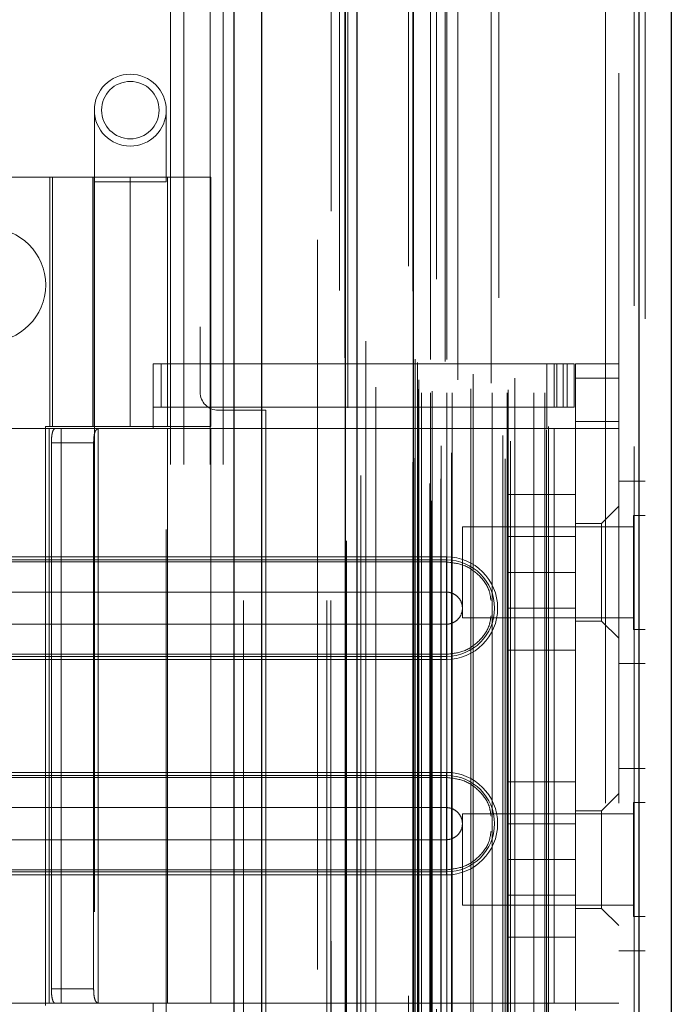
# Model space of a CAD drawing. Header units: inches. Extents: x 0.2 to 10.8, y 0.2 to 8.2.
# Tile 48 of 164: x 1.7862 to 1.8755, y 3.33 to 3.4649. Entities that reach past the tile are written whole.
import ezdxf

# ---------------------------------------------------------------- set-up
doc = ezdxf.new("R2010")
doc.units = ezdxf.units.IN
doc.header["$MEASUREMENT"] = 0
doc.linetypes.add('HIDDEN', pattern=[0.075, 0.05, -0.025])
doc.layers.add('DIMENSIONS', color=140, linetype='Continuous')
doc.styles.add('SLDTEXTSTYLE0', font='TXT', dxfattribs={"width": 0.7})
doc.dimstyles.new('SLDDIMSTYLE1', dxfattribs={"dimtxt": 0.084961, "dimasz": 0.13, "dimexe": 0, "dimexo": 0.0625, "dimgap": 0.02124, "dimtad": 0, "dimtih": 1, "dimtoh": 1, "dimlfac": 20, "dimrnd": 1e-09, "dimzin": 12, "dimdsep": 46, "dimtxsty": 'SLDTEXTSTYLE0', "dimsah": 1, "dimcen": 0.09, "dimadec": 0, "dimazin": 3, "dimtfac": 1, "dimtmove": 0, "dimatfit": 0, "dimfxl": 0, "dimfrac": 2, "dimtolj": 1, "dimtzin": 12, "dimarcsym": 0})

# ---------------------------------------------------------------- blocks, each defined once
blk = doc.blocks.new('_D_12')
at = {"layer": 'DIMENSIONS'}
for p, q in [((1.56807, 3.1728), (1.56807, 3.4228)), ((1.67852, 3.1728), (1.44307, 3.1728)), ((1.56807, 2.70977), (1.56807, 3.0817)), ((1.0882, 2.70977), (1.05967, 2.70977)), ((1.05967, 2.70977), (1.05967, 2.57474)), ((1.34067, 2.70977), (1.3692, 2.70977)), ((1.3692, 2.70977), (1.3692, 2.57474)), ((1.49384, 2.70977), (1.56807, 2.70977)), ((1.05967, 2.57474), (1.0882, 2.57474)), ((1.3692, 2.57474), (1.34067, 2.57474))]:
    blk.add_line(p, q, dxfattribs=at)
for points in [[(1.56807, 3.1728), (1.58807, 3.3028), (1.54807, 3.3028)], [(1.56807, 3.0817), (1.54807, 2.9517), (1.58807, 2.9517)]]:
    blk.add_solid(points, dxfattribs=at)
at = {"layer": 'DIMENSIONS', "char_height": 0.083333, "attachment_point": 1, "style": 'SLDTEXTSTYLE0'}
for s, insert in [('1.82', (1.0882, 2.83621)), ('46.3', (1.0882, 2.68216))]:
    blk.add_mtext(s, dxfattribs=dict(at, insert=insert))

msp = doc.modelspace()

# ---------------------------------------------------------------- linework, layer by layer
at = {"color": 7, "linetype": 'Continuous', "lineweight": 25}
for p, q in [((1.8155873, 3.085296), (1.8155873, 5.1527937)), ((1.8194057, 3.085296), (1.8194057, 5.1520855)), ((1.8308512, 3.085296), (1.8308512, 5.1467013)), ((1.8324329, 3.085296), (1.8324329, 5.146546)), ((1.8401147, 5.1311235), (1.8401147, 3.1009586)), ((1.8710273, 5.1256728), (1.8710273, 3.1064094)), ((1.8754896, 5.1239057), (1.8754896, 3.1081764))]:
    msp.add_line(p, q, dxfattribs=at)
at = {"color": 7, "linetype": 'HIDDEN', "lineweight": 18}
for p, q in [((1.8155873, 5.1527937), (1.8155873, 3.085296)), ((1.8155873, 5.1527937), (1.8155873, 3.085296)), ((1.8155873, 3.085296), (1.8155873, 5.1527937)), ((1.8168601, 3.085296), (1.8168601, 5.1520855)), ((1.8168601, 3.085296), (1.8168601, 5.1520855)), ((1.8194057, 3.085296), (1.8194057, 5.1520855)), ((1.8283057, 3.085296), (1.8283057, 5.1467013)), ((1.8283057, 3.085296), (1.8283057, 5.1467013)), ((1.8288329, 3.085296), (1.8288329, 5.146546)), ((1.8308512, 3.085296), (1.8308512, 5.1467013)), ((1.8310038, 3.0934764), (1.8310038, 5.1386057)), ((1.84265, 3.0989582), (1.84265, 5.1331239)), ((1.84265, 3.0989582), (1.84265, 5.1331239)), ((1.8394896, 5.1311235), (1.8394896, 3.1009586)), ((1.8329569, 3.1024517), (1.8329569, 5.1296335)), ((1.8423948, 3.1013607), (1.8423948, 5.1307214)), ((1.8427006, 3.1014146), (1.8427006, 5.1306675)), ((1.8439326, 3.1019994), (1.8439326, 5.1300827)), ((1.8433373, 5.1293352), (1.8433373, 3.1027295)), ((1.8300393, 5.1278021), (1.8300393, 3.1042747)), ((1.8400533, 5.1277071), (1.8400533, 3.1043751)), ((1.8400694, 3.1042492), (1.8400694, 5.1278329)), ((1.8403403, 3.1048274), (1.8403403, 5.1272547)), ((1.8403403, 3.1048274), (1.8403403, 5.1272547)), ((1.8518784, 5.1267901), (1.8518784, 3.1052946)), ((1.8527374, 3.1047376), (1.8527374, 5.1273445)), ((1.8439513, 3.1065277), (1.8439513, 5.1255545)), ((1.8453714, 3.1055421), (1.8453714, 5.1265412)), ((1.8704021, 5.1256728), (1.8704021, 3.1064094)), ((1.8704021, 3.1064094), (1.8704021, 5.1256728)), ((1.8710273, 3.1064094), (1.8710273, 5.1256728)), ((1.8523868, 3.1079191), (1.8523868, 5.1241631)), ((1.8534456, 3.1071576), (1.8534456, 5.1249266)), ((1.8350189, 3.1092155), (1.8350189, 5.1228668)), ((1.858397, 3.1087005), (1.858397, 5.1233816)), ((1.8586566, 3.1091389), (1.8586566, 5.1229432)), ((1.8718896, 5.1239057), (1.8718896, 3.1081764)), ((1.830742, 5.1185429), (1.830742, 3.1135406)), ((1.8407429, 3.1142693), (1.8407429, 5.1178129)), ((1.8407429, 3.1142693), (1.8407429, 5.1178129)), ((1.8412487, 3.1137693), (1.8412487, 5.1183129)), ((1.8412487, 3.1137693), (1.8412487, 5.1183129)), ((1.8424929, 5.1183129), (1.8424929, 3.1137693)), ((1.8424929, 3.1137693), (1.8424929, 5.1183129)), ((1.8427429, 3.1140193), (1.8427429, 5.1180629)), ((1.8444929, 5.1180629), (1.8444929, 3.1140193)), ((1.8447429, 3.1137693), (1.8447429, 5.1183129)), ((1.8447429, 5.1183129), (1.8447429, 3.1137693)), ((1.8454468, 3.1137693), (1.8454468, 5.1183129)), ((1.8480259, 3.1143192), (1.8480259, 5.1177719)), ((1.8509491, 3.1137693), (1.8509491, 5.1183129)), ((1.8530161, 3.1137693), (1.8530161, 5.1183129)), ((1.8531434, 3.1141677), (1.8531434, 5.1179162)), ((1.856637, 3.1137693), (1.856637, 5.1183129)), ((1.8581566, 3.1137693), (1.8581566, 5.1183129)), ((1.8581566, 3.1137693), (1.8581566, 5.1183129)), ((1.8408896, 3.1155661), (1.8408896, 5.1165161)), ((1.8540521, 3.1157889), (1.8540521, 5.1162933)), ((1.8462213, 5.1155652), (1.8462213, 3.1165003)), ((1.8483544, 3.1163464), (1.8483544, 5.1157357)), ((1.8483544, 3.1163464), (1.8483544, 5.1157357)), ((1.8507879, 5.1150756), (1.8507879, 3.1170073)), ((1.8403723, 3.118381), (1.8403723, 5.1137011)), ((1.8403723, 3.118381), (1.8403723, 5.1137011)), ((1.8407006, 3.1179172), (1.8407006, 5.114165)), ((1.8407006, 3.1179172), (1.8407006, 5.114165)), ((1.8311769, 5.1117143), (1.8311769, 3.1203763)), ((1.8311769, 5.1116933), (1.8311769, 3.120368)), ((1.8336572, 3.1208353), (1.8336572, 5.1112469)), ((1.8270329, 3.134746), (1.8270329, 5.097296)), ((1.8270329, 3.134746), (1.8270329, 5.097296)), ((1.8270329, 3.134746), (1.8270329, 5.097296)), ((1.8270329, 3.134746), (1.8270329, 5.097296)), ((1.8664896, 3.1575661), (1.8664896, 5.0745161)), ((1.8664896, 3.1575661), (1.8664896, 5.0745161)), ((1.8664896, 5.0745161), (1.8664896, 3.1575661)), ((1.8664896, 5.0745161), (1.8664896, 3.1575661)), ((1.8682896, 3.1575661), (1.8682896, 5.0745161)), ((1.8109329, 3.822821), (1.8109329, 3.413871)), ((1.8068829, 3.203946), (1.8068829, 3.535046)), ((1.8068829, 3.203946), (1.8068829, 3.535046)), ((1.8086829, 3.203946), (1.8086829, 3.535046)), ((1.8122829, 3.203946), (1.8122829, 3.535046)), ((1.8140829, 3.203946), (1.8140829, 3.535046)), ((1.8140829, 3.203946), (1.8140829, 3.535046)), ((1.7964392, 3.4525011), (1.7964392, 3.4426586)), ((1.8062817, 3.4426586), (1.8062817, 3.4525011)), ((1.8013604, 3.44332), (1.7600218, 3.44332)), ((1.7903368, 3.44332), (1.7903368, 3.4091665)), ((1.7907124, 3.4091665), (1.7907124, 3.44332)), ((1.7962423, 3.44332), (1.7962423, 3.4091665)), ((1.7964167, 3.44332), (1.7964167, 3.4091665)), ((1.8013604, 3.44332), (1.8013604, 3.4091665)), ((1.8013604, 3.44332), (1.812384, 3.44332)), ((1.8013604, 3.4091665), (1.8013604, 3.44332)), ((1.8064785, 3.4091665), (1.8064785, 3.44332)), ((1.812384, 3.4091665), (1.812384, 3.44332)), ((1.7964392, 3.4426586), (1.8062817, 3.4426586)), ((1.7964392, 3.4426586), (1.7964392, 3.2950208)), ((1.8062817, 3.2950208), (1.8062817, 3.4426586)), ((1.80451, 3.4177295), (1.858447, 3.4177295)), ((1.80451, 3.4088712), (1.80451, 3.4177295)), ((1.8055858, 3.4118239), (1.8055858, 3.4177295)), ((1.858447, 3.4088712), (1.858447, 3.4177295)), ((1.858447, 3.4177295), (1.8594313, 3.4177295)), ((1.8594313, 3.4177295), (1.8594313, 3.4118239)), ((1.8594313, 3.4177295), (1.8612029, 3.4177295)), ((1.859798, 3.4118239), (1.859798, 3.4177295)), ((1.8606907, 3.4118239), (1.8606907, 3.4177295)), ((1.8612029, 3.4118239), (1.8612029, 3.4177295)), ((1.8612029, 3.4177295), (1.8621872, 3.4177295)), ((1.8612029, 3.4118239), (1.8612029, 3.4177295)), ((1.8621872, 3.4118239), (1.8621872, 3.4177295)), ((1.8682896, 3.4177295), (1.862384, 3.4177295)), ((1.862384, 3.415761), (1.862384, 3.4177295)), ((1.8682896, 3.415761), (1.862384, 3.415761)), ((1.862384, 3.415761), (1.862384, 3.4098554)), ((1.8682896, 3.415761), (1.862384, 3.415761)), ((1.80451, 3.4118239), (1.858447, 3.4118239)), ((1.8199329, 3.411371), (1.8134329, 3.411371)), ((1.8199329, 3.327621), (1.8199329, 3.411371)), ((1.8594313, 3.4118239), (1.858447, 3.4118239)), ((1.8612029, 3.4118239), (1.8594313, 3.4118239)), ((1.8621872, 3.4118239), (1.8612029, 3.4118239)), ((1.862384, 3.4088712), (1.862384, 3.4098554)), ((1.862384, 3.4098554), (1.8682896, 3.4098554)), ((1.7902249, 3.4088712), (1.7718329, 3.4088712)), ((1.7897282, 3.4091665), (1.8013604, 3.4091665)), ((1.7897282, 3.4091665), (1.7897282, 3.3298358)), ((1.7902249, 3.4088712), (1.7902249, 3.330131)), ((1.7919121, 3.4088712), (1.7902249, 3.4088712)), ((1.7902249, 3.4088712), (1.7902249, 3.330131)), ((1.7919121, 3.4088712), (1.7919121, 3.330131)), ((1.812384, 3.4088712), (1.7919121, 3.4088712)), ((1.7969737, 3.4088712), (1.7969737, 3.330131)), ((1.812384, 3.4091665), (1.8013604, 3.4091665)), ((1.8064785, 3.330131), (1.8064785, 3.4088712)), ((1.812384, 3.330131), (1.812384, 3.4088712)), ((1.812384, 3.4088712), (1.858447, 3.4088712)), ((1.812384, 3.4088712), (1.858447, 3.4088712)), ((1.8594313, 3.4088712), (1.858447, 3.4088712)), ((1.8594313, 3.4088712), (1.8594313, 3.330131)), ((1.8682896, 3.4088712), (1.8594313, 3.4088712)), ((1.8594313, 3.4088712), (1.8594313, 3.330131)), ((1.862384, 3.4088712), (1.862384, 3.330131)), ((1.7905516, 3.4069027), (1.7905516, 3.3320995)), ((1.7905516, 3.4069027), (1.796342, 3.4069027)), ((1.796342, 3.4069027), (1.796342, 3.3320995)), ((1.8718896, 3.4016661), (1.8682896, 3.4016661)), ((1.862384, 3.3998161), (1.853134, 3.3998161)), ((1.853134, 3.3998161), (1.853134, 3.3891661)), ((1.8682896, 3.3982413), (1.8659273, 3.3958791)), ((1.8659273, 3.3958791), (1.862384, 3.3958791)), ((1.8659273, 3.3891861), (1.8659273, 3.3958791)), ((1.8703271, 3.3969786), (1.8703271, 3.3891661)), ((1.8718896, 3.3969786), (1.8703271, 3.3969786)), ((1.8468896, 3.3954161), (1.8468896, 3.3891661)), ((1.8703271, 3.3954161), (1.8468896, 3.3954161)), ((1.862384, 3.3940636), (1.853134, 3.3940636)), ((1.8446675, 3.3912936), (1.7718329, 3.3912936)), ((1.8446675, 3.3908672), (1.7718329, 3.3908672)), ((1.8446675, 3.3905913), (1.7718329, 3.3905913)), ((1.8446675, 3.3912936), (1.8446675, 3.3905913)), ((1.8446675, 3.3908672), (1.8446675, 3.3864622)), ((1.8468896, 3.3891661), (1.8468896, 3.3829161)), ((1.862384, 3.3891661), (1.853134, 3.3891661)), ((1.853134, 3.3891661), (1.853134, 3.3785161)), ((1.8659273, 3.3824932), (1.8659273, 3.3891861)), ((1.8703271, 3.3891661), (1.8703271, 3.3813536)), ((1.8446675, 3.3864622), (1.7718329, 3.3864622)), ((1.853134, 3.3842686), (1.862384, 3.3842686)), ((1.8468896, 3.3829161), (1.8703271, 3.3829161)), ((1.862384, 3.3824932), (1.8659273, 3.3824932)), ((1.8659273, 3.3824932), (1.8682896, 3.380131)), ((1.7718329, 3.3820676), (1.8446675, 3.3820676)), ((1.8446675, 3.3776626), (1.8446675, 3.3820676)), ((1.8703271, 3.3813536), (1.8718896, 3.3813536)), ((1.862384, 3.3785161), (1.853134, 3.3785161)), ((1.7718329, 3.3779385), (1.8446675, 3.3779385)), ((1.7718329, 3.3776626), (1.8446675, 3.3776626)), ((1.7718329, 3.3772362), (1.8446675, 3.3772362)), ((1.8446675, 3.3772362), (1.8446675, 3.3779385)), ((1.8682896, 3.3766661), (1.8718896, 3.3766661)), ((1.8718896, 3.3623161), (1.8682896, 3.3623161)), ((1.8446675, 3.361766), (1.7718329, 3.361766)), ((1.8446675, 3.3613396), (1.7718329, 3.3613396)), ((1.8446675, 3.3610637), (1.7718329, 3.3610637)), ((1.8446675, 3.361766), (1.8446675, 3.3610637)), ((1.8446675, 3.3613396), (1.8446675, 3.3569347)), ((1.862384, 3.3604661), (1.853134, 3.3604661)), ((1.853134, 3.3604661), (1.853134, 3.3498161)), ((1.8682896, 3.3588712), (1.8659273, 3.356509)), ((1.8446675, 3.3569347), (1.7718329, 3.3569347)), ((1.8703271, 3.3576286), (1.8703271, 3.3498161)), ((1.8718896, 3.3576286), (1.8703271, 3.3576286)), ((1.8468896, 3.3560661), (1.8468896, 3.3498161)), ((1.8703271, 3.3560661), (1.8468896, 3.3560661)), ((1.8659273, 3.356509), (1.862384, 3.356509)), ((1.8659273, 3.3431232), (1.8659273, 3.356509)), ((1.862384, 3.3547136), (1.853134, 3.3547136)), ((1.7718329, 3.35254), (1.8446675, 3.35254)), ((1.8446675, 3.3481351), (1.8446675, 3.35254)), ((1.8468896, 3.3498161), (1.8468896, 3.3435661)), ((1.862384, 3.3498161), (1.853134, 3.3498161)), ((1.853134, 3.3498161), (1.853134, 3.3391661)), ((1.8703271, 3.3498161), (1.8703271, 3.3420036)), ((1.7718329, 3.348411), (1.8446675, 3.348411)), ((1.7718329, 3.3481351), (1.8446675, 3.3481351)), ((1.7718329, 3.3477087), (1.8446675, 3.3477087)), ((1.8446675, 3.3477087), (1.8446675, 3.348411)), ((1.853134, 3.3449186), (1.862384, 3.3449186)), ((1.8468896, 3.3435661), (1.8703271, 3.3435661)), ((1.862384, 3.3431232), (1.8659273, 3.3431232)), ((1.8659273, 3.3431232), (1.8682896, 3.340761)), ((1.8703271, 3.3420036), (1.8718896, 3.3420036)), ((1.862384, 3.3391661), (1.853134, 3.3391661)), ((1.8682896, 3.3373161), (1.8718896, 3.3373161)), ((1.796342, 3.3320995), (1.7905516, 3.3320995)), ((1.7902249, 3.330131), (1.7718329, 3.330131)), ((1.7919121, 3.330131), (1.7902249, 3.330131)), ((1.812384, 3.330131), (1.7919121, 3.330131)), ((1.80451, 3.3212728), (1.80451, 3.330131)), ((1.858447, 3.330131), (1.812384, 3.330131)), ((1.858447, 3.330131), (1.812384, 3.330131)), ((1.8594313, 3.330131), (1.858447, 3.330131)), ((1.858447, 3.3212728), (1.858447, 3.330131)), ((1.8682896, 3.330131), (1.8594313, 3.330131)), ((1.862384, 3.3291468), (1.862384, 3.330131))]:
    msp.add_line(p, q, dxfattribs=at)
at = {"color": 7, "linetype": 'HIDDEN', "lineweight": 18, "flags": 128}
for points in [[(1.8288994, 5.13864), (1.8288992, 4.1241249), (1.8288994, 3.0934423)], [(1.8288994, 5.1386397), (1.8288992, 4.105419), (1.8288994, 3.0934402)], [(1.8300393, 5.1278155), (1.8300392, 4.1573942), (1.8300393, 3.1042679)], [(1.830742, 5.1185418), (1.8307415, 4.0947933), (1.830742, 3.1135509)], [(1.8350116, 3.1145633), (1.8350117, 4.1079463), (1.8350116, 5.117518)]]:
    msp.add_lwpolyline(points, dxfattribs=at)
at = {"color": 7, "linetype": 'HIDDEN', "lineweight": 18}
for radius in [0.0049213, 0.003937]:
    msp.add_circle((1.8013604, 3.4525011), radius, dxfattribs=at)
for centre, radius, start, end in [((1.7819579, 3.428546), 0.0078125, 270, 90), ((1.8134329, 3.413871), 0.0025, 180, 270), ((1.8446675, 3.3842649), 0.0070287, 270, 90), ((1.8446675, 3.3842649), 0.0066023, 270, 90), ((1.8446675, 3.3547373), 0.0070287, 270, 90), ((1.8446675, 3.3547373), 0.0066023, 270, 90)]:
    msp.add_arc(centre, radius, start, end, dxfattribs=at)
for points, knots in [([(1.7905516, 3.4069027), (1.7905516, 3.4071635), (1.7905614, 3.4074194), (1.790603, 3.4078972), (1.7906351, 3.408116), (1.7907256, 3.4084791), (1.7907849, 3.4086253), (1.7909294, 3.4088202), (1.7910159, 3.4088712), (1.791112, 3.4088712)], [0, 0, 0, 0, 0.25, 0.25, 0.5, 0.5, 0.75, 0.75, 1, 1, 1, 1]), ([(1.7971147, 3.4088712), (1.7969673, 3.4088712), (1.7968395, 3.4088257), (1.7966305, 3.4086369), (1.7965505, 3.4084934), (1.7964348, 3.4081306), (1.7963978, 3.407909), (1.7963519, 3.4074288), (1.796342, 3.4071668), (1.796342, 3.4069027)], [0, 0, 0, 0, 0.25, 0.25, 0.5, 0.5, 0.75, 0.75, 1, 1, 1, 1]), ([(1.8507879, 3.3853004), (1.8507238, 3.3857716), (1.8505478, 3.3870661), (1.8492301, 3.3888378), (1.8471584, 3.3903073), (1.8454978, 3.3904966), (1.8446675, 3.3905913)], [0, 0, 0, 0, 0.16020075, 0.44013383, 0.72006692, 1, 1, 1, 1]), ([(1.8446675, 3.3820676), (1.8449551, 3.3820676), (1.8452427, 3.3821247), (1.8457741, 3.3823449), (1.8460179, 3.3825078), (1.8464246, 3.3829145), (1.8465875, 3.3831583), (1.8468076, 3.3836897), (1.8468648, 3.3839773), (1.8468648, 3.3845525), (1.8468076, 3.38484), (1.8465875, 3.3853715), (1.8464246, 3.3856153), (1.8460179, 3.386022), (1.8457741, 3.3861849), (1.8452427, 3.386405), (1.8449551, 3.3864622), (1.8446675, 3.3864622)], [0, 0, 0, 0, 0.125, 0.125, 0.25, 0.25, 0.375, 0.375, 0.5, 0.5, 0.625, 0.625, 0.75, 0.75, 0.875, 0.875, 1, 1, 1, 1]), ([(1.8446675, 3.3779385), (1.8454978, 3.3780332), (1.8471584, 3.3782225), (1.8492301, 3.379692), (1.8505478, 3.3814637), (1.8507238, 3.3827582), (1.8507879, 3.3832294)], [0, 0, 0, 0, 0.27993308, 0.55986617, 0.83979925, 1, 1, 1, 1]), ([(1.8507879, 3.3557728), (1.8507238, 3.356244), (1.8505478, 3.3575385), (1.8492301, 3.3593102), (1.8471584, 3.3607797), (1.8454978, 3.360969), (1.8446675, 3.3610637)], [0, 0, 0, 0, 0.16020075, 0.44013383, 0.72006692, 1, 1, 1, 1]), ([(1.8446675, 3.35254), (1.8449551, 3.35254), (1.8452427, 3.3525972), (1.8457741, 3.3528173), (1.8460179, 3.3529802), (1.8464246, 3.353387), (1.8465875, 3.3536307), (1.8468076, 3.3541622), (1.8468648, 3.3544497), (1.8468648, 3.355025), (1.8468076, 3.3553125), (1.8465875, 3.3558439), (1.8464246, 3.3560877), (1.8460179, 3.3564945), (1.8457741, 3.3566573), (1.8452427, 3.3568775), (1.8449551, 3.3569347), (1.8446675, 3.3569347)], [0, 0, 0, 0, 0.125, 0.125, 0.25, 0.25, 0.375, 0.375, 0.5, 0.5, 0.625, 0.625, 0.75, 0.75, 0.875, 0.875, 1, 1, 1, 1]), ([(1.8446675, 3.348411), (1.8454978, 3.3485056), (1.8471584, 3.3486949), (1.8492301, 3.3501644), (1.8505478, 3.3519362), (1.8507238, 3.3532307), (1.8507879, 3.3537018)], [0, 0, 0, 0, 0.27993308, 0.55986617, 0.83979925, 1, 1, 1, 1]), ([(1.791112, 3.330131), (1.7910159, 3.330131), (1.7909304, 3.330181), (1.7907849, 3.3303766), (1.7907259, 3.3305222), (1.7906353, 3.3308851), (1.7906031, 3.3311049), (1.7905616, 3.3315796), (1.7905516, 3.3318387), (1.7905516, 3.3320995)], [0, 0, 0, 0, 0.25, 0.25, 0.5, 0.5, 0.75, 0.75, 1, 1, 1, 1]), ([(1.796342, 3.3320995), (1.796342, 3.3318354), (1.7963517, 3.331576), (1.7963977, 3.3310935), (1.7964346, 3.3308727), (1.79655, 3.3305099), (1.7966304, 3.3303657), (1.7968382, 3.3301774), (1.7969673, 3.330131), (1.7971147, 3.330131)], [0, 0, 0, 0, 0.25, 0.25, 0.5, 0.5, 0.75, 0.75, 1, 1, 1, 1])]:
    msp.add_open_spline(points, degree=3, knots=knots, dxfattribs=at)
for points in [[(1.8446675, 3.3905913), (1.8446675, 3.3897683), (1.8446675, 3.3877858), (1.8446675, 3.3854402), (1.8446675, 3.3842649)], [(1.8446675, 3.3864622), (1.8446675, 3.385913), (1.8446675, 3.385089), (1.8446675, 3.3842649)], [(1.8446675, 3.3842649), (1.8446675, 3.3830896), (1.8446675, 3.3807439), (1.8446675, 3.3787614), (1.8446675, 3.3779385)], [(1.8446675, 3.3842649), (1.8446675, 3.3834408), (1.8446675, 3.3826168), (1.8446675, 3.3820676)], [(1.8446675, 3.3610637), (1.8446675, 3.3602408), (1.8446675, 3.3582583), (1.8446675, 3.3559127), (1.8446675, 3.3547373)], [(1.8446675, 3.3569347), (1.8446675, 3.3563855), (1.8446675, 3.3555614), (1.8446675, 3.3547373)], [(1.8446675, 3.3547373), (1.8446675, 3.353562), (1.8446675, 3.3512164), (1.8446675, 3.3492339), (1.8446675, 3.348411)], [(1.8446675, 3.3547373), (1.8446675, 3.3539133), (1.8446675, 3.3530892), (1.8446675, 3.35254)]]:
    msp.add_open_spline(points, degree=3, dxfattribs=at)

# ---------------------------------------------------------------- dimensions: what is measured, and where the dimension line sits
at = {"layer": 'DIMENSIONS'}
dim = msp.add_linear_dim(base=(1.5680691, 3.172796), p1=(1.8168606, 3.081696), p2=(1.7285204, 3.172796), angle=90, dimstyle='SLDDIMSTYLE1', dxfattribs=at)
dim.commit()
dim.dimension.update_dxf_attribs({"geometry": '_D_12', "text_midpoint": (1.5680691, 2.7097669), "dimtype": 160})

doc.saveas('drawing.dxf')
